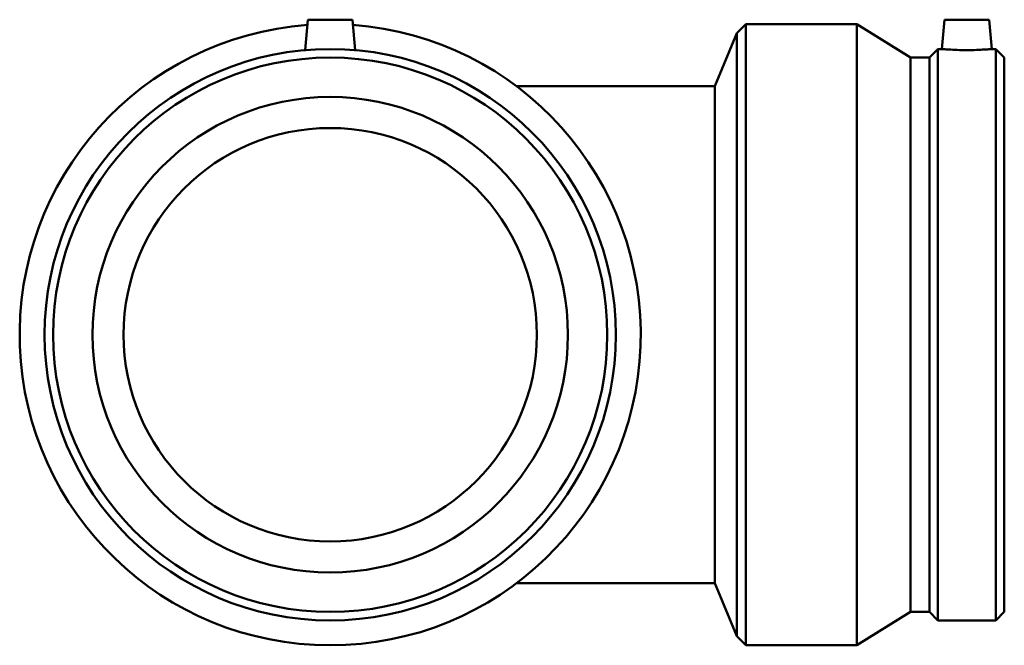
# Model space of a CAD drawing. Header units: millimetres. Extents: x -612 to 1535, y -338 to 1244.
# Tile 6 of 7: x 1111 to 1443, y 270 to 481. Entities that reach past the tile are written whole.
import ezdxf

# ---------------------------------------------------------------- set-up
doc = ezdxf.new("R2010")
doc.units = ezdxf.units.MM
doc.layers.add('Visible (ISO)', color=7, linetype='Continuous', lineweight=50)

msp = doc.modelspace()

# ---------------------------------------------------------------- linework, layer by layer
at = {"layer": 'Visible (ISO)'}
for p, q in [((1208.404, 480.677), (1207.509, 470.45)), ((1208.404, 480.677), (1223.404, 480.677)), ((1223.404, 480.677), (1224.299, 470.45)), ((1422.649, 480.677), (1421.786, 470.817)), ((1422.649, 480.677), (1437.649, 480.677)), ((1437.649, 480.677), (1438.511, 470.817)), ((1352.703, 476.117), (1355.764, 479.177)), ((1355.764, 479.177), (1355.764, 270.177)), ((1393.164, 479.177), (1355.764, 479.177)), ((1393.164, 479.177), (1393.164, 270.177)), ((1411.226, 467.933), (1393.164, 479.177)), ((1345.314, 458.277), (1352.703, 476.117)), ((1352.703, 476.117), (1352.703, 273.238)), ((1417.534, 467.933), (1420.418, 470.817)), ((1420.418, 470.817), (1420.418, 278.537)), ((1421.786, 470.817), (1420.418, 470.817)), ((1439.88, 470.817), (1438.511, 470.817)), ((1439.88, 470.817), (1439.88, 278.537)), ((1442.764, 467.933), (1439.88, 470.817)), ((1411.226, 467.933), (1411.226, 281.422)), ((1417.534, 467.933), (1411.226, 467.933)), ((1417.534, 467.933), (1417.534, 281.422)), ((1442.764, 467.933), (1442.764, 281.422)), ((1345.314, 458.277), (1278.604, 458.277)), ((1345.314, 291.077), (1345.314, 458.277)), ((1278.604, 291.077), (1345.314, 291.077)), ((1345.314, 291.077), (1352.703, 273.238)), ((1411.226, 281.422), (1393.164, 270.177)), ((1417.534, 281.422), (1411.226, 281.422)), ((1417.534, 281.422), (1420.418, 278.537)), ((1439.88, 278.537), (1420.418, 278.537)), ((1442.764, 281.422), (1439.88, 278.537)), ((1352.703, 273.238), (1355.764, 270.177)), ((1393.164, 270.177), (1355.764, 270.177))]:
    msp.add_line(p, q, dxfattribs=at)
for radius in [96.14, 93.256, 80, 69.55]:
    msp.add_circle((1215.904, 374.677), radius, dxfattribs=at)
msp.add_arc((1215.904, 374.677), 104.5, 94.20132, 85.79868, dxfattribs=at)
for points, knots in [([(1430.149, 470.45), (1429.096, 470.45), (1427.973, 470.469), (1425.911, 470.539), (1424.97, 470.588), (1423.488, 470.68), (1422.846, 470.729), (1421.995, 470.798), (1421.786, 470.817), (1421.786, 470.817)], [0, 0, 0, 0, 0.3159267, 0.3159267, 0.6318534, 0.6318534, 0.9475021, 0.9475021, 1.2631507, 1.2631507, 1.2631507, 1.2631507]), ([(1438.511, 470.817), (1438.511, 470.817), (1438.302, 470.798), (1437.452, 470.729), (1436.81, 470.68), (1435.327, 470.588), (1434.387, 470.539), (1432.324, 470.469), (1431.202, 470.45), (1430.149, 470.45)], [3.7894521, 3.7894521, 3.7894521, 3.7894521, 4.1051007, 4.1051007, 4.4207493, 4.4207493, 4.736676, 4.736676, 5.0526027, 5.0526027, 5.0526027, 5.0526027])]:
    msp.add_open_spline(points, degree=3, knots=knots, dxfattribs=at)

doc.saveas('drawing.dxf')
